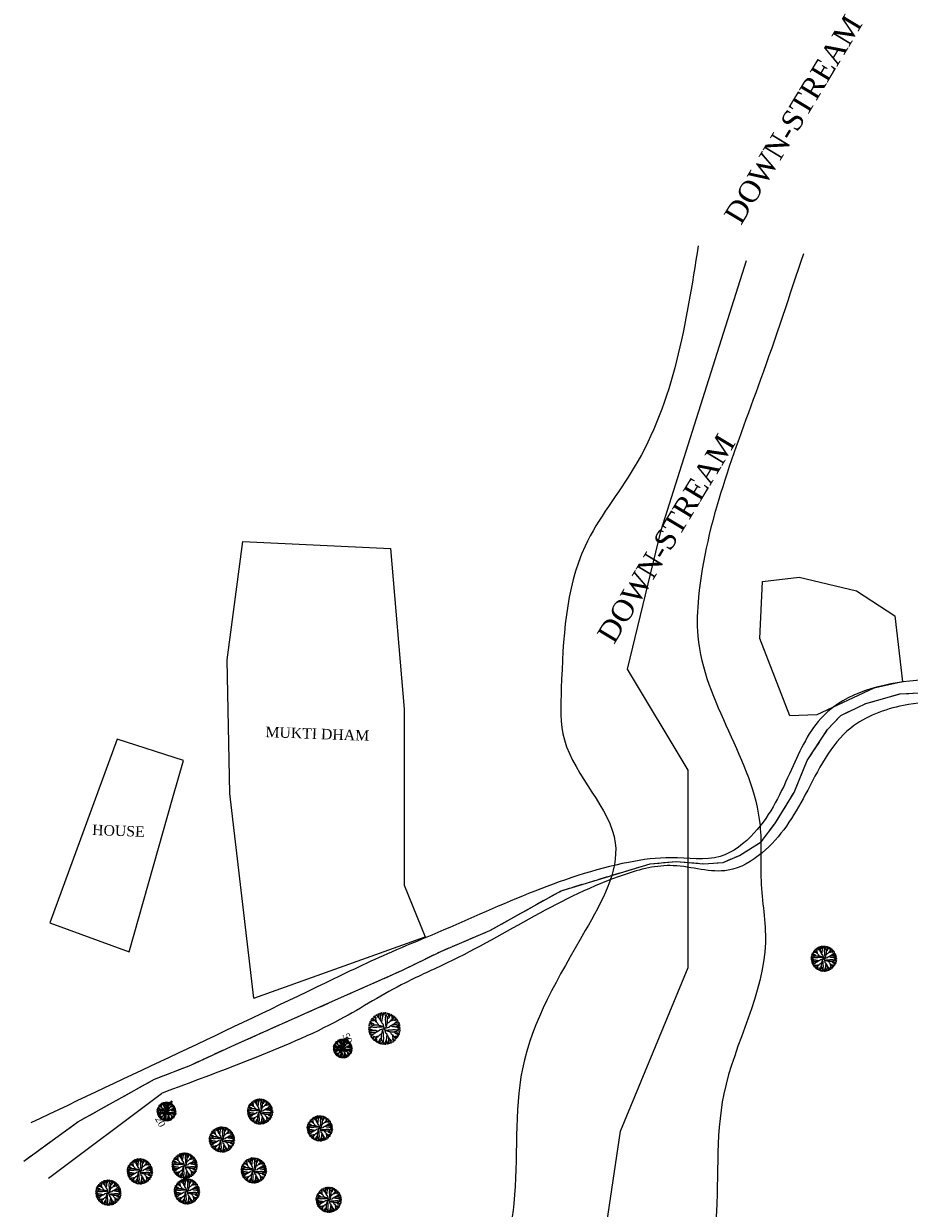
# Model space of a CAD drawing. Header units: millimetres. Extents: x 726415 to 727128, y 2561290 to 2562051.
# Tile 4 of 18: x 726490 to 726618, y 2561376 to 2561546. Entities that reach past the tile are written whole.
import ezdxf
from ezdxf.enums import TextEntityAlignment as Align

# ---------------------------------------------------------------- set-up
doc = ezdxf.new("R2010")
doc.units = ezdxf.units.MM
doc.header["$PDMODE"] = 35
doc.header["$PDSIZE"] = 0.5
doc.linetypes.add('HIDDENX2', pattern=[19.05, 12.7, -6.35])
for name, color, linetype in [('AGGRI LAND', 253, 'Continuous'), ('Boundary', 6, 'Continuous'), ('CAPTION', 7, 'Continuous'), ('CSP2_ROAD', 3, 'Continuous'), ('Points', 7, 'Continuous'), ('Points-ELV', 6, 'Continuous'), ('Points-NUM', 4, 'Continuous'), ('Points-TXT', 3, 'Continuous'), ('ROAD', 114, 'Continuous'), ('TREE', 82, 'Continuous')]:
    doc.layers.add(name, color=color, linetype=linetype)
doc.styles.add('romans', font='romans.shx')
doc.styles.get("Standard").update_dxf_attribs({"font": 'romantic.ttf'})
doc.styles.add('TIMES', font='Times New Roman')

# ---------------------------------------------------------------- blocks, each defined once
blk = doc.blocks.new('POINTS')
at = {"layer": 'Points'}
blk.add_line((0, 0), (0, 0), dxfattribs=at)
blk.add_point((0, 0), dxfattribs=at)
at = {"layer": 'Points-ELV', "style": 'romans'}
blk.add_attdef('ELEV', text='', height=1, rotation=45, dxfattribs=at).set_placement((0, 0), align=Align.BOTTOM_LEFT)
at = {"layer": 'Points-NUM', "style": 'romans'}
blk.add_attdef('PTNUM', text='', height=1, dxfattribs=at).set_placement((0, 0), align=Align.BOTTOM_RIGHT)
at = {"layer": 'Points-TXT', "style": 'romans'}
blk.add_attdef('DESC', text='', height=1, dxfattribs=at).set_placement((0, 0), align=Align.BOTTOM_RIGHT)
blk = doc.blocks.new('A$C7D0D0C92')
for p, q in [((0.111, 1.05), (0.105, 1.05)), ((0.129, 1.036), (0.111, 1.05)), ((0.129, 1.084), (0.123, 1.084)), ((0.146, 1.075), (0.129, 1.084)), ((0.146, 1.036), (0.129, 1.036)), ((0.164, 1.075), (0.146, 1.075)), ((0.205, 1.046), (0.146, 1.036)), ((0.164, 1.137), (0.159, 1.142)), ((0.182, 1.128), (0.164, 1.137)), ((0.182, 1.065), (0.164, 1.075)), ((0.199, 1.118), (0.182, 1.128)), ((0.199, 1.055), (0.182, 1.065)), ((0.194, 1.171), (0.194, 1.176)), ((0.205, 1.157), (0.194, 1.171)), ((0.217, 1.113), (0.199, 1.118)), ((0.217, 1.05), (0.199, 1.055)), ((0.223, 1.147), (0.205, 1.157)), ((0.223, 1.046), (0.205, 1.046)), ((0.235, 1.108), (0.217, 1.113)), ((0.24, 1.2), (0.223, 1.205)), ((0.228, 1.132), (0.223, 1.147)), ((0.24, 1.05), (0.223, 1.046)), ((0.246, 1.123), (0.228, 1.132)), ((0.253, 1.099), (0.235, 1.108)), ((0.258, 1.2), (0.24, 1.2)), ((0.264, 1.055), (0.24, 1.05)), ((0.253, 1.108), (0.246, 1.123)), ((0.258, 1.229), (0.253, 1.238)), ((0.27, 1.094), (0.253, 1.108)), ((0.27, 1.089), (0.253, 1.099)), ((0.264, 1.214), (0.258, 1.229)), ((0.276, 1.195), (0.258, 1.2)), ((0.276, 1.2), (0.264, 1.214)), ((0.281, 1.065), (0.264, 1.055)), ((0.287, 1.075), (0.27, 1.089)), ((0.294, 1.19), (0.276, 1.195)), ((0.305, 1.061), (0.287, 1.075)), ((0.299, 1.252), (0.294, 1.267)), ((0.294, 1.267), (0.294, 1.263)), ((0.311, 1.181), (0.294, 1.19)), ((0.317, 1.238), (0.299, 1.252)), ((0.311, 1.046), (0.305, 1.061)), ((0.322, 1.166), (0.311, 1.181)), ((0.317, 1.027), (0.311, 1.046)), ((0.322, 1.286), (0.317, 1.286)), ((0.322, 1.224), (0.317, 1.238)), ((0.34, 1.282), (0.322, 1.286)), ((0.335, 1.205), (0.322, 1.224)), ((0.322, 1.151), (0.322, 1.166)), ((0.34, 1.142), (0.322, 1.151)), ((0.34, 1.19), (0.335, 1.205)), ((0.335, 1.104), (0.34, 1.123)), ((0.335, 1.089), (0.335, 1.104)), ((0.346, 1.07), (0.335, 1.089)), ((0.358, 1.286), (0.34, 1.282)), ((0.346, 1.171), (0.34, 1.19)), ((0.34, 1.142), (0.346, 1.157)), ((0.34, 1.123), (0.34, 1.142)), ((0.346, 1.157), (0.346, 1.171)), ((0.352, 1.055), (0.346, 1.07)), ((0.358, 1.036), (0.352, 1.055)), ((0.376, 1.282), (0.358, 1.286)), ((0.358, 0.973), (0.358, 1.036)), ((0.376, 1.296), (0.364, 1.315)), ((0.364, 1.315), (0.364, 1.31)), ((0.388, 1.282), (0.376, 1.296)), ((0.393, 1.263), (0.388, 1.282)), ((0.405, 1.248), (0.393, 1.263)), ((0.417, 1.229), (0.405, 1.248)), ((0.434, 1.33), (0.417, 1.34)), ((0.422, 1.214), (0.417, 1.229)), ((0.434, 1.195), (0.422, 1.214)), ((0.44, 1.315), (0.434, 1.33)), ((0.446, 1.181), (0.434, 1.195)), ((0.452, 1.301), (0.44, 1.315)), ((0.481, 1.162), (0.446, 1.181)), ((0.458, 1.286), (0.452, 1.301)), ((0.452, 1.229), (0.464, 1.248)), ((0.452, 1.185), (0.452, 1.229)), ((0.464, 1.248), (0.464, 1.364)), ((0.47, 1.334), (0.493, 1.364)), ((0.47, 1.32), (0.47, 1.334)), ((0.499, 1.147), (0.481, 1.162)), ((0.493, 1.364), (0.493, 1.368)), ((0.505, 1.128), (0.499, 1.147)), ((0.511, 1.113), (0.505, 1.128)), ((0.523, 1.094), (0.511, 1.113)), ((0.523, 1.359), (0.516, 1.373)), ((0.523, 1.34), (0.523, 1.359)), ((0.528, 1.325), (0.523, 1.34)), ((0.534, 1.08), (0.523, 1.094)), ((0.54, 1.306), (0.528, 1.325)), ((0.534, 1.238), (0.54, 1.258)), ((0.534, 1.128), (0.534, 1.238)), ((0.54, 1.113), (0.534, 1.128)), ((0.546, 1.061), (0.534, 1.08)), ((0.54, 1.258), (0.54, 1.391)), ((0.54, 1.094), (0.54, 1.113)), ((0.552, 1.046), (0.546, 1.061)), ((0.564, 1.027), (0.552, 1.046)), ((0.593, 1.392), (0.587, 1.397)), ((0.599, 1.373), (0.593, 1.392)), ((0.593, 1.022), (0.599, 1.036)), ((0.599, 1.34), (0.599, 1.373)), ((0.605, 1.325), (0.599, 1.34)), ((0.599, 1.036), (0.61, 1.055)), ((0.605, 1.306), (0.605, 1.325)), ((0.61, 1.291), (0.605, 1.306)), ((0.61, 1.272), (0.61, 1.291)), ((0.617, 1.258), (0.61, 1.272)), ((0.61, 1.055), (0.617, 1.07)), ((0.622, 1.238), (0.617, 1.258)), ((0.617, 1.128), (0.622, 1.147)), ((0.617, 1.07), (0.617, 1.128)), ((0.634, 1.209), (0.622, 1.238)), ((0.622, 1.162), (0.628, 1.181)), ((0.622, 1.147), (0.622, 1.162)), ((0.628, 1.195), (0.634, 1.214)), ((0.628, 1.181), (0.628, 1.195)), ((0.634, 1.229), (0.646, 1.248)), ((0.634, 1.214), (0.634, 1.229)), ((0.646, 1.248), (0.658, 1.263)), ((0.658, 1.364), (0.669, 1.383)), ((0.658, 1.315), (0.658, 1.364)), ((0.663, 1.296), (0.658, 1.315)), ((0.658, 1.263), (0.663, 1.282)), ((0.663, 1.306), (0.669, 1.325)), ((0.663, 1.282), (0.663, 1.296)), ((0.669, 1.383), (0.676, 1.402)), ((0.669, 1.325), (0.676, 1.34)), ((0.676, 1.402), (0.676, 1.416)), ((0.676, 1.34), (0.681, 1.359)), ((0.681, 1.359), (0.687, 1.373)), ((0.687, 1.392), (0.693, 1.402)), ((0.687, 1.373), (0.687, 1.392)), ((0.738, 1.328), (0.743, 1.346)), ((0.738, 1.311), (0.738, 1.328)), ((0.748, 1.294), (0.738, 1.311)), ((0.743, 1.346), (0.752, 1.364)), ((0.748, 1.37), (0.748, 1.405)), ((0.748, 1.405), (0.752, 1.405)), ((0.767, 1.258), (0.748, 1.294)), ((0.748, 1.129), (0.752, 1.147)), ((0.752, 1.111), (0.748, 1.129)), ((0.752, 1.364), (0.767, 1.376)), ((0.752, 1.17), (0.757, 1.188)), ((0.752, 1.147), (0.752, 1.17)), ((0.752, 1.088), (0.752, 1.111)), ((0.757, 1.07), (0.752, 1.088)), ((0.757, 1.188), (0.762, 1.205)), ((0.757, 1.053), (0.757, 1.07)), ((0.767, 1.035), (0.757, 1.053)), ((0.762, 1.205), (0.767, 1.223)), ((0.767, 1.376), (0.771, 1.394)), ((0.767, 1.223), (0.767, 1.258)), ((0.767, 1.223), (0.782, 1.235)), ((0.767, 0.882), (0.767, 1.035)), ((0.771, 1.394), (0.786, 1.405)), ((0.782, 1.235), (0.791, 1.252)), ((0.791, 1.252), (0.81, 1.328)), ((0.81, 1.328), (0.825, 1.34)), ((0.825, 1.34), (0.841, 1.399)), ((0.825, 1.346), (0.844, 1.353)), ((0.844, 1.353), (0.858, 1.364)), ((0.844, 1.223), (0.853, 1.241)), ((0.844, 1.17), (0.844, 1.223)), ((0.849, 1.152), (0.844, 1.17)), ((0.844, 1.147), (0.858, 1.152)), ((0.849, 1.029), (0.849, 1.152)), ((0.853, 1.241), (0.868, 1.252)), ((0.858, 1.364), (0.868, 1.381)), ((0.858, 1.152), (0.878, 1.159)), ((0.868, 1.381), (0.872, 1.387)), ((0.868, 1.252), (0.883, 1.258)), ((0.878, 1.159), (0.892, 1.164)), ((0.883, 1.258), (0.902, 1.27)), ((0.892, 1.164), (0.911, 1.176)), ((0.897, 1.364), (0.902, 1.381)), ((0.906, 1.346), (0.897, 1.364)), ((0.902, 1.323), (0.906, 1.34)), ((0.906, 1.305), (0.902, 1.323)), ((0.902, 1.27), (0.906, 1.287)), ((0.906, 1.34), (0.921, 1.358)), ((0.911, 1.328), (0.906, 1.346)), ((0.906, 1.287), (0.906, 1.305)), ((0.911, 1.176), (0.916, 1.193)), ((0.916, 1.193), (0.926, 1.211)), ((0.921, 1.358), (0.935, 1.37)), ((0.926, 1.211), (0.93, 1.229)), ((0.93, 1.229), (0.935, 1.246)), ((0.935, 1.246), (0.949, 1.264)), ((0.94, 1.012), (0.969, 1.035)), ((0.949, 1.264), (0.964, 1.27)), ((0.954, 1.335), (0.959, 1.353)), ((0.954, 1.282), (0.954, 1.335)), ((0.959, 1.353), (0.964, 1.358)), ((0.964, 1.27), (0.993, 1.294)), ((0.969, 1.035), (0.983, 1.053)), ((0.973, 1.058), (1.036, 1.058)), ((0.983, 1.053), (0.993, 1.076)), ((0.993, 1.294), (1.003, 1.311)), ((0.993, 1.076), (1.012, 1.094)), ((1.003, 1.311), (1.017, 1.328)), ((1.012, 1.094), (1.027, 1.1)), ((1.017, 1.328), (1.027, 1.335)), ((1.027, 1.1), (1.046, 1.106)), ((1.036, 1.287), (1.05, 1.305)), ((1.036, 1.27), (1.036, 1.287)), ((1.046, 1.211), (1.036, 1.27)), ((1.036, 1.058), (1.055, 1.065)), ((1.046, 1.193), (1.046, 1.211)), ((1.05, 1.176), (1.046, 1.193)), ((1.046, 1.106), (1.061, 1.111)), ((1.05, 1.305), (1.05, 1.311)), ((1.05, 1.2), (1.055, 1.217)), ((1.055, 1.152), (1.05, 1.176)), ((1.055, 1.217), (1.065, 1.235)), ((1.065, 1.135), (1.055, 1.152)), ((1.055, 1.065), (1.07, 1.07)), ((1.061, 1.111), (1.075, 1.129)), ((1.065, 1.235), (1.075, 1.252)), ((1.07, 1.07), (1.089, 1.082)), ((1.075, 1.27), (1.084, 1.287)), ((1.075, 1.252), (1.075, 1.27)), ((1.075, 1.129), (1.089, 1.147)), ((1.084, 1.287), (1.084, 1.294)), ((1.089, 1.147), (1.099, 1.164)), ((1.089, 1.082), (1.104, 1.082)), ((1.094, 1.147), (1.108, 1.164)), ((1.099, 1.164), (1.108, 1.182)), ((1.104, 1.082), (1.123, 1.076)), ((1.108, 1.182), (1.113, 1.2)), ((1.108, 1.164), (1.123, 1.17)), ((1.113, 1.2), (1.118, 1.217)), ((1.118, 1.217), (1.128, 1.235)), ((1.123, 1.17), (1.132, 1.188)), ((1.123, 1.076), (1.142, 1.076)), ((1.128, 1.235), (1.137, 1.252)), ((1.132, 1.188), (1.147, 1.193)), ((1.137, 1.252), (1.142, 1.258)), ((1.142, 1.076), (1.151, 1.094)), ((1.142, 1.076), (1.157, 1.07)), ((1.147, 1.193), (1.157, 1.211)), ((1.151, 1.094), (1.166, 1.094)), ((1.157, 1.211), (1.171, 1.223)), ((1.157, 1.07), (1.171, 1.07)), ((1.166, 1.094), (1.181, 1.106)), ((1.171, 1.223), (1.176, 1.223)), ((1.171, 1.07), (1.19, 1.076)), ((1.181, 1.106), (1.19, 1.123)), ((1.19, 1.123), (1.195, 1.141)), ((1.19, 1.076), (1.205, 1.082)), ((1.195, 1.141), (1.2, 1.159)), ((1.2, 1.176), (1.205, 1.193)), ((1.2, 1.159), (1.2, 1.176)), ((1.2, 1.141), (1.214, 1.152)), ((1.205, 1.082), (1.224, 1.094)), ((1.214, 1.152), (1.229, 1.159)), ((1.224, 1.094), (1.238, 1.1)), ((1.229, 1.159), (1.238, 1.164)), ((1.238, 1.1), (1.252, 1.117)), ((1.252, 1.117), (1.267, 1.123)), ((1.267, 1.123), (1.263, 1.123)), ((1.282, 1.076), (1.286, 1.094)), ((1.286, 1.058), (1.282, 1.076)), ((1.282, 1.041), (1.286, 1.058)), ((1.282, 1.029), (1.296, 1.041)), ((1.286, 1.094), (1.286, 1.1)), ((1.296, 1.041), (1.315, 1.053)), ((1.315, 1.053), (1.31, 1.053)), ((0.015, 0.676), (0, 0.676)), ((0.023, 0.771), (0.011, 0.786)), ((0.011, 0.748), (0.011, 0.752)), ((0.047, 0.748), (0.011, 0.748)), ((0.024, 0.687), (0.015, 0.693)), ((0.034, 0.669), (0.015, 0.676)), ((0.076, 0.825), (0.018, 0.841)), ((0.024, 0.593), (0.02, 0.587)), ((0.041, 0.767), (0.023, 0.771)), ((0.043, 0.687), (0.024, 0.687)), ((0.043, 0.599), (0.024, 0.593)), ((0.159, 0.54), (0.026, 0.54)), ((0.035, 0.868), (0.029, 0.872)), ((0.053, 0.658), (0.034, 0.669)), ((0.052, 0.897), (0.035, 0.902)), ((0.052, 0.858), (0.035, 0.868)), ((0.052, 0.752), (0.041, 0.767)), ((0.058, 0.681), (0.043, 0.687)), ((0.077, 0.599), (0.043, 0.599)), ((0.058, 0.523), (0.043, 0.516)), ((0.058, 0.921), (0.047, 0.935)), ((0.07, 0.906), (0.052, 0.897)), ((0.064, 0.844), (0.052, 0.858)), ((0.07, 0.743), (0.052, 0.752)), ((0.101, 0.658), (0.053, 0.658)), ((0.064, 0.959), (0.058, 0.964)), ((0.076, 0.906), (0.058, 0.921)), ((0.077, 0.676), (0.058, 0.681)), ((0.077, 0.523), (0.058, 0.523)), ((0.082, 0.954), (0.064, 0.959)), ((0.07, 0.825), (0.064, 0.844)), ((0.088, 0.911), (0.07, 0.906)), ((0.088, 0.738), (0.07, 0.743)), ((0.093, 0.902), (0.076, 0.906)), ((0.088, 0.81), (0.076, 0.825)), ((0.092, 0.669), (0.077, 0.676)), ((0.092, 0.605), (0.077, 0.599)), ((0.092, 0.528), (0.077, 0.523)), ((0.088, 1.017), (0.082, 1.027)), ((0.135, 0.954), (0.082, 0.954)), ((0.105, 1.003), (0.088, 1.017)), ((0.164, 0.791), (0.088, 0.81)), ((0.105, 0.738), (0.088, 0.738)), ((0.111, 0.663), (0.092, 0.669)), ((0.111, 0.605), (0.092, 0.605)), ((0.111, 0.54), (0.092, 0.528)), ((0.111, 0.906), (0.093, 0.902)), ((0.12, 0.663), (0.101, 0.658)), ((0.123, 0.993), (0.105, 1.003)), ((0.123, 0.748), (0.105, 0.738)), ((0.129, 0.906), (0.111, 0.906)), ((0.125, 0.61), (0.111, 0.605)), ((0.135, 0.663), (0.12, 0.663)), ((0.146, 0.964), (0.123, 0.993)), ((0.159, 0.767), (0.123, 0.748)), ((0.144, 0.61), (0.125, 0.61)), ((0.146, 0.902), (0.129, 0.906)), ((0.154, 0.658), (0.135, 0.663)), ((0.159, 0.617), (0.144, 0.61)), ((0.152, 0.949), (0.146, 0.964)), ((0.159, 0.883), (0.146, 0.902)), ((0.17, 0.935), (0.152, 0.949)), ((0.168, 0.646), (0.154, 0.658)), ((0.164, 0.868), (0.159, 0.883)), ((0.194, 0.767), (0.159, 0.767)), ((0.178, 0.622), (0.159, 0.617)), ((0.178, 0.534), (0.159, 0.54)), ((0.176, 0.853), (0.164, 0.868)), ((0.182, 0.782), (0.164, 0.791)), ((0.187, 0.634), (0.168, 0.646)), ((0.187, 0.93), (0.17, 0.935)), ((0.194, 0.844), (0.176, 0.853)), ((0.207, 0.634), (0.178, 0.622)), ((0.289, 0.534), (0.178, 0.534)), ((0.194, 0.767), (0.182, 0.782)), ((0.205, 0.926), (0.187, 0.93)), ((0.202, 0.634), (0.187, 0.634)), ((0.246, 0.844), (0.194, 0.844)), ((0.211, 0.762), (0.194, 0.767)), ((0.221, 0.628), (0.202, 0.634)), ((0.223, 0.916), (0.205, 0.926)), ((0.228, 0.757), (0.211, 0.762)), ((0.236, 0.628), (0.221, 0.628)), ((0.24, 0.911), (0.223, 0.916)), ((0.246, 0.752), (0.228, 0.757)), ((0.255, 0.622), (0.236, 0.628)), ((0.253, 0.892), (0.24, 0.911)), ((0.264, 0.849), (0.246, 0.844)), ((0.27, 0.752), (0.246, 0.752)), ((0.258, 0.878), (0.253, 0.892)), ((0.269, 0.622), (0.255, 0.622)), ((0.264, 0.858), (0.258, 0.878)), ((0.27, 0.844), (0.264, 0.858)), ((0.388, 0.849), (0.264, 0.849)), ((0.289, 0.617), (0.269, 0.622)), ((0.287, 0.748), (0.27, 0.752)), ((0.305, 0.752), (0.287, 0.748)), ((0.346, 0.617), (0.289, 0.617)), ((0.303, 0.54), (0.289, 0.534)), ((0.322, 0.54), (0.303, 0.54)), ((0.322, 0.523), (0.303, 0.511)), ((0.329, 0.752), (0.305, 0.752)), ((0.322, 1.012), (0.317, 1.027)), ((0.34, 0.993), (0.322, 1.012)), ((0.337, 0.534), (0.322, 0.523)), ((0.346, 0.757), (0.329, 0.752)), ((0.356, 0.546), (0.337, 0.534)), ((0.364, 0.983), (0.34, 0.993)), ((0.364, 0.757), (0.346, 0.757)), ((0.361, 0.61), (0.346, 0.617)), ((0.371, 0.552), (0.356, 0.546)), ((0.38, 0.599), (0.361, 0.61)), ((0.381, 0.969), (0.364, 0.983)), ((0.381, 0.767), (0.364, 0.757)), ((0.39, 0.564), (0.371, 0.552)), ((0.395, 0.593), (0.38, 0.599)), ((0.405, 0.94), (0.381, 0.969)), ((0.534, 0.767), (0.381, 0.767)), ((0.452, 0.844), (0.388, 0.849)), ((0.404, 0.569), (0.39, 0.564)), ((0.414, 0.587), (0.395, 0.593)), ((0.423, 0.581), (0.404, 0.569)), ((0.422, 0.916), (0.405, 0.94)), ((0.446, 0.887), (0.422, 0.916)), ((0.438, 0.593), (0.423, 0.581)), ((0.457, 0.599), (0.438, 0.593)), ((0.452, 0.868), (0.446, 0.887)), ((0.47, 0.849), (0.452, 0.868)), ((0.475, 0.839), (0.452, 0.844)), ((0.472, 0.605), (0.457, 0.599)), ((0.491, 0.617), (0.472, 0.605)), ((0.499, 0.829), (0.475, 0.839)), ((0.505, 0.646), (0.491, 0.634)), ((0.491, 0.634), (0.491, 0.617)), ((0.523, 0.825), (0.499, 0.829)), ((0.52, 0.651), (0.505, 0.646)), ((0.679, 0.699), (0.52, 0.651)), ((0.54, 0.82), (0.523, 0.825)), ((0.558, 0.771), (0.534, 0.767)), ((0.564, 0.815), (0.54, 0.82)), ((0.581, 0.771), (0.558, 0.771)), ((0.569, 1.012), (0.564, 1.027)), ((0.587, 0.81), (0.564, 0.815)), ((0.581, 0.993), (0.569, 1.012)), ((0.593, 0.979), (0.581, 0.993)), ((0.599, 0.782), (0.581, 0.771)), ((0.587, 1.003), (0.593, 1.022)), ((0.605, 0.805), (0.587, 0.81)), ((0.592, 0.523), (0.587, 0.499)), ((0.597, 0.54), (0.592, 0.523)), ((0.599, 0.959), (0.593, 0.979)), ((0.601, 0.564), (0.597, 0.54)), ((0.605, 0.945), (0.599, 0.959)), ((0.617, 0.786), (0.599, 0.782)), ((0.606, 0.587), (0.601, 0.564)), ((0.617, 0.926), (0.605, 0.945)), ((0.622, 0.796), (0.605, 0.805)), ((0.611, 0.605), (0.606, 0.587)), ((0.621, 0.622), (0.611, 0.605)), ((0.634, 0.926), (0.617, 0.926)), ((0.635, 0.64), (0.621, 0.622)), ((0.64, 0.782), (0.622, 0.796)), ((0.63, 0.617), (0.635, 0.599)), ((0.646, 0.911), (0.634, 0.926)), ((0.645, 0.658), (0.635, 0.64)), ((0.635, 0.599), (0.645, 0.581)), ((0.658, 0.771), (0.64, 0.782)), ((0.655, 0.676), (0.645, 0.658)), ((0.645, 0.581), (0.645, 0.558)), ((0.645, 0.558), (0.65, 0.534)), ((0.651, 0.897), (0.646, 0.911)), ((0.65, 0.534), (0.65, 0.381)), ((0.699, 0.738), (0.651, 0.897)), ((0.669, 0.693), (0.655, 0.676)), ((0.676, 0.762), (0.658, 0.771)), ((0.693, 0.748), (0.676, 0.762)), ((0.707, 0.704), (0.679, 0.699)), ((0.704, 0.709), (0.699, 0.738)), ((0.709, 0.712), (0.738, 0.718)), ((0.712, 0.707), (0.718, 0.679)), ((0.718, 0.679), (0.765, 0.52)), ((0.724, 0.669), (0.741, 0.655)), ((0.738, 0.718), (0.897, 0.765)), ((0.741, 0.655), (0.759, 0.645)), ((0.748, 0.724), (0.762, 0.741)), ((0.759, 0.645), (0.777, 0.635)), ((0.762, 0.741), (0.771, 0.759)), ((0.765, 0.52), (0.77, 0.505)), ((0.771, 0.859), (0.767, 0.882)), ((0.771, 0.836), (0.771, 0.859)), ((0.782, 0.818), (0.771, 0.836)), ((0.771, 0.759), (0.782, 0.777)), ((0.777, 0.635), (0.795, 0.621)), ((0.786, 0.8), (0.782, 0.818)), ((0.782, 0.777), (0.796, 0.795)), ((0.795, 0.621), (0.812, 0.611)), ((0.796, 0.795), (0.805, 0.812)), ((0.8, 0.63), (0.818, 0.635)), ((0.805, 0.812), (0.81, 0.829)), ((0.81, 0.829), (0.815, 0.853)), ((0.812, 0.611), (0.829, 0.606)), ((0.815, 0.853), (0.82, 0.877)), ((0.818, 0.635), (0.836, 0.645)), ((0.82, 0.877), (0.825, 0.894)), ((0.825, 0.894), (0.829, 0.918)), ((0.829, 0.918), (0.839, 0.941)), ((0.829, 0.606), (0.853, 0.601)), ((0.836, 0.645), (0.859, 0.645)), ((0.839, 0.941), (0.844, 0.964)), ((0.844, 0.964), (0.849, 1.029)), ((0.849, 0.947), (0.868, 0.964)), ((0.853, 0.601), (0.877, 0.597)), ((0.859, 0.645), (0.882, 0.65)), ((0.868, 0.964), (0.887, 0.971)), ((0.877, 0.597), (0.894, 0.592)), ((0.882, 0.65), (1.035, 0.65)), ((0.887, 0.971), (0.916, 0.994)), ((0.894, 0.592), (0.918, 0.587)), ((0.897, 0.765), (0.911, 0.77)), ((0.911, 0.77), (0.926, 0.782)), ((0.916, 0.994), (0.94, 1.012)), ((0.918, 0.587), (0.941, 0.578)), ((0.926, 0.8), (0.945, 0.812)), ((0.926, 0.782), (0.926, 0.8)), ((0.941, 0.578), (0.964, 0.573)), ((0.945, 0.812), (0.959, 0.818)), ((0.947, 0.568), (0.964, 0.548)), ((0.959, 0.818), (0.979, 0.823)), ((0.964, 0.573), (1.029, 0.568)), ((0.964, 0.548), (0.971, 0.529)), ((0.971, 0.529), (0.994, 0.5)), ((0.979, 0.823), (0.993, 0.836)), ((0.993, 0.836), (1.012, 0.847)), ((1.003, 0.829), (1.022, 0.823)), ((1.012, 0.847), (1.027, 0.853)), ((1.022, 0.823), (1.036, 0.818)), ((1.027, 0.853), (1.046, 0.864)), ((1.029, 0.568), (1.152, 0.568)), ((1.035, 0.65), (1.053, 0.659)), ((1.036, 0.818), (1.055, 0.806)), ((1.046, 0.864), (1.061, 0.871)), ((1.053, 0.659), (1.07, 0.659)), ((1.055, 0.806), (1.07, 0.8)), ((1.061, 0.871), (1.08, 0.882)), ((1.07, 0.8), (1.128, 0.8)), ((1.07, 0.659), (1.088, 0.664)), ((1.08, 0.882), (1.094, 0.894)), ((1.088, 0.664), (1.111, 0.664)), ((1.094, 0.894), (1.113, 0.905)), ((1.094, 0.877), (1.113, 0.877)), ((1.111, 0.664), (1.129, 0.669)), ((1.113, 0.905), (1.128, 0.912)), ((1.113, 0.877), (1.128, 0.882)), ((1.128, 0.912), (1.147, 0.918)), ((1.128, 0.882), (1.238, 0.882)), ((1.128, 0.8), (1.147, 0.795)), ((1.129, 0.669), (1.147, 0.664)), ((1.147, 0.918), (1.162, 0.935)), ((1.147, 0.795), (1.162, 0.795)), ((1.147, 0.664), (1.17, 0.664)), ((1.147, 0.573), (1.152, 0.558)), ((1.152, 0.568), (1.17, 0.573)), ((1.152, 0.558), (1.159, 0.539)), ((1.159, 0.539), (1.164, 0.524)), ((1.162, 0.935), (1.181, 0.971)), ((1.162, 0.795), (1.181, 0.788)), ((1.164, 0.524), (1.176, 0.505)), ((1.17, 0.664), (1.188, 0.659)), ((1.17, 0.573), (1.223, 0.573)), ((1.181, 0.971), (1.195, 0.982)), ((1.181, 0.788), (1.195, 0.788)), ((1.185, 0.964), (1.229, 0.964)), ((1.188, 0.659), (1.205, 0.655)), ((1.195, 0.982), (1.214, 0.994)), ((1.195, 0.788), (1.214, 0.782)), ((1.205, 0.655), (1.223, 0.65)), ((1.209, 0.782), (1.238, 0.795)), ((1.214, 0.994), (1.229, 0.999)), ((1.214, 0.782), (1.229, 0.782)), ((1.223, 0.65), (1.258, 0.65)), ((1.223, 0.65), (1.235, 0.635)), ((1.223, 0.573), (1.241, 0.563)), ((1.229, 0.999), (1.248, 1.012)), ((1.229, 0.964), (1.248, 0.953)), ((1.229, 0.782), (1.248, 0.77)), ((1.235, 0.635), (1.252, 0.625)), ((1.238, 0.882), (1.258, 0.877)), ((1.238, 0.795), (1.258, 0.8)), ((1.241, 0.563), (1.252, 0.548)), ((1.248, 1.012), (1.263, 1.023)), ((1.248, 0.953), (1.364, 0.953)), ((1.248, 0.77), (1.263, 0.759)), ((1.252, 0.625), (1.328, 0.606)), ((1.252, 0.548), (1.258, 0.534)), ((1.258, 0.877), (1.391, 0.877)), ((1.258, 0.8), (1.272, 0.806)), ((1.258, 0.65), (1.294, 0.669)), ((1.258, 0.534), (1.27, 0.515)), ((1.263, 1.023), (1.282, 1.029)), ((1.263, 0.759), (1.282, 0.753)), ((1.272, 0.806), (1.291, 0.806)), ((1.282, 0.753), (1.296, 0.753)), ((1.286, 0.958), (1.301, 0.964)), ((1.291, 0.806), (1.306, 0.812)), ((1.294, 0.669), (1.311, 0.679)), ((1.296, 0.753), (1.315, 0.759)), ((1.301, 0.964), (1.315, 0.976)), ((1.306, 0.877), (1.325, 0.888)), ((1.306, 0.812), (1.325, 0.812)), ((1.306, 0.753), (1.325, 0.747)), ((1.311, 0.679), (1.328, 0.679)), ((1.315, 0.976), (1.33, 0.982)), ((1.315, 0.759), (1.364, 0.759)), ((1.32, 0.947), (1.334, 0.947)), ((1.325, 0.888), (1.34, 0.894)), ((1.325, 0.812), (1.34, 0.818)), ((1.325, 0.747), (1.34, 0.741)), ((1.328, 0.679), (1.346, 0.674)), ((1.328, 0.606), (1.34, 0.592)), ((1.33, 0.982), (1.34, 0.999)), ((1.334, 0.947), (1.364, 0.923)), ((1.34, 0.894), (1.359, 0.894)), ((1.34, 0.818), (1.373, 0.818)), ((1.34, 0.741), (1.359, 0.736)), ((1.34, 0.592), (1.399, 0.576)), ((1.346, 0.674), (1.364, 0.664)), ((1.346, 0.592), (1.353, 0.573)), ((1.346, 0.51), (1.364, 0.52)), ((1.353, 0.573), (1.364, 0.558)), ((1.359, 0.894), (1.373, 0.9)), ((1.359, 0.736), (1.373, 0.729)), ((1.364, 0.923), (1.368, 0.923)), ((1.364, 0.759), (1.383, 0.747)), ((1.364, 0.664), (1.376, 0.65)), ((1.364, 0.558), (1.381, 0.548)), ((1.364, 0.52), (1.381, 0.515)), ((1.37, 0.669), (1.405, 0.669)), ((1.373, 0.818), (1.392, 0.823)), ((1.373, 0.729), (1.392, 0.729)), ((1.376, 0.65), (1.394, 0.645)), ((1.381, 0.548), (1.387, 0.544)), ((1.383, 0.747), (1.402, 0.741)), ((1.392, 0.823), (1.397, 0.829)), ((1.392, 0.729), (1.402, 0.724)), ((1.394, 0.645), (1.405, 0.63)), ((1.402, 0.741), (1.416, 0.741)), ((1.405, 0.669), (1.405, 0.664)), ((0.053, 0.493), (0.048, 0.493)), ((0.082, 0.47), (0.053, 0.493)), ((0.168, 0.464), (0.053, 0.464)), ((0.086, 0.434), (0.077, 0.417)), ((0.097, 0.47), (0.082, 0.47)), ((0.101, 0.44), (0.086, 0.434)), ((0.116, 0.452), (0.101, 0.44)), ((0.12, 0.376), (0.101, 0.364)), ((0.101, 0.364), (0.106, 0.364)), ((0.13, 0.458), (0.116, 0.452)), ((0.135, 0.388), (0.12, 0.376)), ((0.135, 0.376), (0.13, 0.358)), ((0.13, 0.358), (0.135, 0.34)), ((0.135, 0.34), (0.13, 0.322)), ((0.13, 0.322), (0.13, 0.317)), ((0.154, 0.393), (0.135, 0.388)), ((0.164, 0.299), (0.149, 0.294)), ((0.149, 0.294), (0.154, 0.294)), ((0.168, 0.405), (0.154, 0.393)), ((0.178, 0.317), (0.164, 0.299)), ((0.187, 0.452), (0.168, 0.464)), ((0.187, 0.417), (0.168, 0.405)), ((0.193, 0.322), (0.178, 0.317)), ((0.187, 0.258), (0.178, 0.253)), ((0.231, 0.452), (0.187, 0.452)), ((0.202, 0.422), (0.187, 0.417)), ((0.202, 0.264), (0.187, 0.258)), ((0.212, 0.335), (0.193, 0.322)), ((0.221, 0.434), (0.202, 0.422)), ((0.217, 0.276), (0.202, 0.264)), ((0.226, 0.34), (0.212, 0.335)), ((0.217, 0.24), (0.212, 0.223)), ((0.221, 0.276), (0.217, 0.258)), ((0.217, 0.258), (0.217, 0.24)), ((0.236, 0.446), (0.221, 0.434)), ((0.226, 0.294), (0.221, 0.276)), ((0.245, 0.346), (0.226, 0.34)), ((0.236, 0.311), (0.226, 0.294)), ((0.255, 0.481), (0.236, 0.446)), ((0.25, 0.322), (0.236, 0.311)), ((0.245, 0.194), (0.241, 0.194)), ((0.26, 0.346), (0.245, 0.346)), ((0.26, 0.205), (0.245, 0.194)), ((0.265, 0.322), (0.25, 0.322)), ((0.269, 0.499), (0.255, 0.481)), ((0.275, 0.34), (0.26, 0.346)), ((0.269, 0.223), (0.26, 0.205)), ((0.275, 0.34), (0.265, 0.322)), ((0.289, 0.505), (0.269, 0.499)), ((0.284, 0.228), (0.269, 0.223)), ((0.294, 0.34), (0.275, 0.34)), ((0.279, 0.164), (0.275, 0.159)), ((0.289, 0.182), (0.279, 0.164)), ((0.294, 0.246), (0.284, 0.228)), ((0.303, 0.511), (0.289, 0.505)), ((0.299, 0.199), (0.289, 0.182)), ((0.313, 0.335), (0.294, 0.34)), ((0.308, 0.253), (0.294, 0.246)), ((0.303, 0.217), (0.299, 0.199)), ((0.308, 0.235), (0.303, 0.217)), ((0.322, 0.27), (0.308, 0.253)), ((0.318, 0.253), (0.308, 0.235)), ((0.327, 0.335), (0.313, 0.335)), ((0.327, 0.27), (0.318, 0.253)), ((0.346, 0.346), (0.327, 0.335)), ((0.342, 0.287), (0.327, 0.27)), ((0.342, 0.146), (0.332, 0.129)), ((0.332, 0.129), (0.332, 0.123)), ((0.356, 0.305), (0.342, 0.287)), ((0.351, 0.182), (0.342, 0.164)), ((0.342, 0.164), (0.342, 0.146)), ((0.361, 0.352), (0.346, 0.346)), ((0.351, 0.281), (0.361, 0.264)), ((0.361, 0.199), (0.351, 0.182)), ((0.371, 0.311), (0.356, 0.305)), ((0.38, 0.358), (0.361, 0.352)), ((0.361, 0.264), (0.366, 0.24)), ((0.366, 0.217), (0.361, 0.199)), ((0.366, 0.24), (0.371, 0.223)), ((0.38, 0.129), (0.366, 0.111)), ((0.366, 0.111), (0.366, 0.105)), ((0.39, 0.317), (0.371, 0.311)), ((0.371, 0.223), (0.371, 0.205)), ((0.371, 0.205), (0.38, 0.146)), ((0.443, 0.358), (0.38, 0.358)), ((0.38, 0.146), (0.38, 0.129)), ((0.404, 0.322), (0.39, 0.317)), ((0.4, 0.088), (0.39, 0.082)), ((0.414, 0.105), (0.4, 0.088)), ((0.423, 0.34), (0.404, 0.322)), ((0.423, 0.123), (0.414, 0.105)), ((0.433, 0.364), (0.423, 0.34)), ((0.453, 0.146), (0.423, 0.123)), ((0.447, 0.381), (0.433, 0.364)), ((0.477, 0.405), (0.447, 0.381)), ((0.467, 0.152), (0.453, 0.146)), ((0.457, 0.064), (0.453, 0.058)), ((0.462, 0.082), (0.457, 0.064)), ((0.462, 0.135), (0.462, 0.082)), ((0.481, 0.17), (0.467, 0.152)), ((0.5, 0.422), (0.477, 0.405)), ((0.486, 0.187), (0.481, 0.17)), ((0.496, 0.058), (0.481, 0.047)), ((0.491, 0.205), (0.486, 0.187)), ((0.5, 0.223), (0.491, 0.205)), ((0.51, 0.076), (0.496, 0.058)), ((0.529, 0.446), (0.5, 0.422)), ((0.505, 0.24), (0.5, 0.223)), ((0.524, 0.253), (0.505, 0.24)), ((0.505, 0.088), (0.51, 0.07)), ((0.515, 0.146), (0.51, 0.129)), ((0.51, 0.129), (0.51, 0.111)), ((0.51, 0.111), (0.515, 0.093)), ((0.515, 0.093), (0.51, 0.076)), ((0.51, 0.07), (0.52, 0.052)), ((0.534, 0.159), (0.515, 0.146)), ((0.52, 0.052), (0.515, 0.035)), ((0.539, 0.258), (0.524, 0.253)), ((0.548, 0.452), (0.529, 0.446)), ((0.548, 0.164), (0.534, 0.159)), ((0.558, 0.264), (0.539, 0.258)), ((0.548, 0.035), (0.544, 0.029)), ((0.568, 0.47), (0.548, 0.452)), ((0.563, 0.176), (0.548, 0.164)), ((0.558, 0.052), (0.548, 0.035)), ((0.573, 0.27), (0.558, 0.264)), ((0.573, 0.064), (0.558, 0.052)), ((0.573, 0.194), (0.563, 0.176)), ((0.573, 0.452), (0.568, 0.388)), ((0.568, 0.388), (0.568, 0.264)), ((0.568, 0.264), (0.573, 0.246)), ((0.578, 0.475), (0.573, 0.452)), ((0.573, 0.246), (0.573, 0.194)), ((0.592, 0.07), (0.573, 0.064)), ((0.592, 0.076), (0.576, 0.018)), ((0.587, 0.499), (0.578, 0.475)), ((0.606, 0.088), (0.592, 0.076)), ((0.625, 0.164), (0.606, 0.088)), ((0.635, 0.182), (0.625, 0.164)), ((0.645, 0.023), (0.63, 0.011)), ((0.65, 0.194), (0.635, 0.182)), ((0.65, 0.041), (0.645, 0.023)), ((0.65, 0.381), (0.659, 0.364)), ((0.655, 0.211), (0.65, 0.194)), ((0.65, 0.194), (0.65, 0.159)), ((0.65, 0.159), (0.669, 0.123)), ((0.664, 0.052), (0.65, 0.041)), ((0.659, 0.228), (0.655, 0.211)), ((0.659, 0.364), (0.659, 0.346)), ((0.659, 0.346), (0.664, 0.329)), ((0.664, 0.246), (0.659, 0.228)), ((0.664, 0.329), (0.664, 0.305)), ((0.664, 0.305), (0.669, 0.287)), ((0.669, 0.287), (0.664, 0.27)), ((0.664, 0.27), (0.664, 0.246)), ((0.674, 0.07), (0.664, 0.052)), ((0.669, 0.011), (0.664, 0.011)), ((0.669, 0.123), (0.679, 0.105)), ((0.669, 0.047), (0.669, 0.011)), ((0.679, 0.088), (0.674, 0.07)), ((0.679, 0.105), (0.679, 0.088)), ((0.729, 0.024), (0.724, 0.015)), ((0.736, 0.058), (0.729, 0.043)), ((0.729, 0.043), (0.729, 0.024)), ((0.741, 0.077), (0.736, 0.058)), ((0.747, 0.092), (0.741, 0.077)), ((0.747, 0.034), (0.741, 0.015)), ((0.741, 0.015), (0.741, 0)), ((0.753, 0.111), (0.747, 0.092)), ((0.759, 0.053), (0.747, 0.034)), ((0.759, 0.154), (0.753, 0.135)), ((0.753, 0.135), (0.753, 0.12)), ((0.753, 0.12), (0.759, 0.101)), ((0.77, 0.168), (0.759, 0.154)), ((0.759, 0.101), (0.759, 0.053)), ((0.77, 0.505), (0.782, 0.491)), ((0.782, 0.187), (0.77, 0.168)), ((0.782, 0.491), (0.8, 0.491)), ((0.788, 0.221), (0.782, 0.202)), ((0.782, 0.207), (0.795, 0.178)), ((0.782, 0.202), (0.782, 0.187)), ((0.795, 0.255), (0.788, 0.236)), ((0.788, 0.236), (0.788, 0.221)), ((0.8, 0.289), (0.795, 0.269)), ((0.795, 0.269), (0.795, 0.255)), ((0.795, 0.178), (0.8, 0.159)), ((0.8, 0.491), (0.812, 0.472)), ((0.806, 0.361), (0.8, 0.346)), ((0.8, 0.346), (0.8, 0.289)), ((0.8, 0.159), (0.806, 0.144)), ((0.818, 0.38), (0.806, 0.361)), ((0.806, 0.144), (0.806, 0.125)), ((0.806, 0.125), (0.812, 0.111)), ((0.812, 0.472), (0.818, 0.457)), ((0.812, 0.111), (0.812, 0.092)), ((0.812, 0.092), (0.818, 0.077)), ((0.818, 0.457), (0.823, 0.438)), ((0.823, 0.395), (0.818, 0.38)), ((0.818, 0.077), (0.818, 0.043)), ((0.818, 0.043), (0.823, 0.024)), ((0.823, 0.438), (0.836, 0.423)), ((0.829, 0.414), (0.823, 0.395)), ((0.823, 0.024), (0.829, 0.02)), ((0.836, 0.423), (0.847, 0.404)), ((0.847, 0.404), (0.853, 0.39)), ((0.853, 0.39), (0.864, 0.371)), ((0.864, 0.371), (0.871, 0.356)), ((0.871, 0.356), (0.882, 0.337)), ((0.877, 0.322), (0.877, 0.303)), ((0.877, 0.303), (0.882, 0.289)), ((0.882, 0.178), (0.877, 0.159)), ((0.877, 0.159), (0.877, 0.026)), ((0.877, 0.111), (0.888, 0.092)), ((0.882, 0.337), (0.894, 0.322)), ((0.882, 0.289), (0.882, 0.178)), ((0.888, 0.092), (0.894, 0.077)), ((0.894, 0.322), (0.905, 0.303)), ((0.894, 0.077), (0.894, 0.058)), ((0.894, 0.058), (0.9, 0.043)), ((0.905, 0.303), (0.912, 0.289)), ((0.912, 0.289), (0.918, 0.269)), ((0.918, 0.269), (0.935, 0.255)), ((0.947, 0.082), (0.923, 0.053)), ((0.923, 0.053), (0.923, 0.048)), ((0.935, 0.255), (0.971, 0.236)), ((0.947, 0.097), (0.947, 0.082)), ((0.964, 0.187), (0.953, 0.168)), ((0.953, 0.168), (0.953, 0.053)), ((0.958, 0.13), (0.964, 0.116)), ((0.964, 0.231), (0.964, 0.187)), ((0.964, 0.116), (0.976, 0.101)), ((0.971, 0.236), (0.982, 0.221)), ((0.976, 0.101), (0.982, 0.086)), ((0.982, 0.221), (0.994, 0.202)), ((0.982, 0.086), (0.999, 0.077)), ((0.994, 0.5), (1.012, 0.477)), ((0.994, 0.202), (0.999, 0.187)), ((0.999, 0.187), (1.012, 0.168)), ((1.012, 0.477), (1.035, 0.447)), ((1.012, 0.168), (1.023, 0.154)), ((1.023, 0.154), (1.029, 0.135)), ((1.029, 0.135), (1.041, 0.12)), ((1.035, 0.447), (1.053, 0.433)), ((1.041, 0.135), (1.058, 0.13)), ((1.041, 0.12), (1.053, 0.101)), ((1.053, 0.433), (1.076, 0.423)), ((1.053, 0.101), (1.053, 0.106)), ((1.058, 0.443), (1.058, 0.38)), ((1.058, 0.38), (1.065, 0.361)), ((1.058, 0.13), (1.076, 0.135)), ((1.065, 0.361), (1.07, 0.346)), ((1.07, 0.346), (1.082, 0.327)), ((1.076, 0.275), (1.07, 0.26)), ((1.07, 0.26), (1.07, 0.245)), ((1.07, 0.245), (1.076, 0.226)), ((1.076, 0.423), (1.094, 0.404)), ((1.082, 0.313), (1.076, 0.294)), ((1.076, 0.294), (1.076, 0.275)), ((1.076, 0.275), (1.094, 0.265)), ((1.076, 0.226), (1.082, 0.212)), ((1.076, 0.135), (1.094, 0.13)), ((1.082, 0.327), (1.082, 0.313)), ((1.082, 0.212), (1.094, 0.193)), ((1.094, 0.404), (1.1, 0.39)), ((1.094, 0.265), (1.094, 0.25)), ((1.094, 0.25), (1.106, 0.236)), ((1.094, 0.193), (1.1, 0.178)), ((1.094, 0.13), (1.1, 0.13)), ((1.1, 0.39), (1.106, 0.371)), ((1.1, 0.178), (1.117, 0.164)), ((1.106, 0.371), (1.111, 0.356)), ((1.106, 0.236), (1.123, 0.226)), ((1.111, 0.356), (1.129, 0.342)), ((1.117, 0.164), (1.123, 0.149)), ((1.123, 0.226), (1.141, 0.221)), ((1.123, 0.149), (1.123, 0.154)), ((1.129, 0.342), (1.147, 0.327)), ((1.135, 0.351), (1.152, 0.361)), ((1.141, 0.221), (1.159, 0.217)), ((1.141, 0.217), (1.152, 0.202)), ((1.147, 0.327), (1.164, 0.318)), ((1.147, 0.322), (1.164, 0.308)), ((1.152, 0.361), (1.176, 0.366)), ((1.152, 0.202), (1.159, 0.187)), ((1.159, 0.217), (1.176, 0.217)), ((1.159, 0.187), (1.164, 0.178)), ((1.164, 0.318), (1.182, 0.308)), ((1.164, 0.308), (1.17, 0.294)), ((1.17, 0.294), (1.188, 0.284)), ((1.176, 0.505), (1.193, 0.5)), ((1.176, 0.366), (1.193, 0.371)), ((1.176, 0.217), (1.193, 0.212)), ((1.182, 0.308), (1.2, 0.303)), ((1.188, 0.284), (1.193, 0.269)), ((1.193, 0.5), (1.211, 0.491)), ((1.193, 0.371), (1.211, 0.371)), ((1.193, 0.269), (1.211, 0.26)), ((1.2, 0.366), (1.217, 0.361)), ((1.2, 0.303), (1.217, 0.299)), ((1.211, 0.491), (1.229, 0.486)), ((1.211, 0.371), (1.27, 0.38)), ((1.211, 0.26), (1.223, 0.245)), ((1.217, 0.361), (1.235, 0.351)), ((1.217, 0.299), (1.235, 0.289)), ((1.223, 0.245), (1.223, 0.241)), ((1.229, 0.486), (1.246, 0.481)), ((1.235, 0.351), (1.252, 0.342)), ((1.235, 0.289), (1.252, 0.279)), ((1.246, 0.481), (1.264, 0.467)), ((1.252, 0.342), (1.27, 0.342)), ((1.252, 0.279), (1.258, 0.275)), ((1.264, 0.467), (1.27, 0.453)), ((1.27, 0.515), (1.287, 0.51)), ((1.27, 0.453), (1.294, 0.423)), ((1.27, 0.38), (1.287, 0.38)), ((1.27, 0.342), (1.287, 0.332)), ((1.282, 0.462), (1.335, 0.462)), ((1.287, 0.51), (1.305, 0.51)), ((1.287, 0.38), (1.305, 0.366)), ((1.287, 0.332), (1.294, 0.332)), ((1.294, 0.423), (1.311, 0.414)), ((1.305, 0.51), (1.323, 0.515)), ((1.305, 0.366), (1.311, 0.366)), ((1.311, 0.414), (1.328, 0.4)), ((1.323, 0.515), (1.34, 0.51)), ((1.328, 0.505), (1.346, 0.51)), ((1.328, 0.4), (1.335, 0.39)), ((1.335, 0.462), (1.353, 0.457)), ((1.34, 0.51), (1.358, 0.496)), ((1.353, 0.457), (1.358, 0.453)), ((1.358, 0.496), (1.37, 0.481))]:
    blk.add_line(p, q)

msp = doc.modelspace()

# ---------------------------------------------------------------- linework, layer by layer
msp.add_line((726523.52, 2561406.22, 578.29), (726548.17, 2561415.07, 578.29))
at = {"elevation": 573.35}
msp.add_lwpolyline([(726572.51, 2561319.09), (726571.12, 2561352.62), (726576.28, 2561387.12), (726585.97, 2561410.66), (726585.97, 2561439.03), (726577.25, 2561453.54), (726582.09, 2561473.53), (726594.36, 2561512.31)], dxfattribs=at)
at = {"layer": 'AGGRI LAND', "elevation": 578.29}
msp.add_lwpolyline([(726523.52, 2561406.22), (726520.09, 2561435.65), (726519.72, 2561454.87), (726521.96, 2561471.87), (726543.19, 2561470.87), (726545.17, 2561447.8), (726545.17, 2561422.5), (726548.17, 2561415.07)], dxfattribs=at)
at = {"layer": 'AGGRI LAND'}
for points in [[(726601.95, 2561466.74), (726610.2, 2561464.8), (726615.72, 2561461.22), (726616.81, 2561451.69), (726612.66, 2561450.82), (726604.5, 2561446.99), (726600.62, 2561446.84), (726596.27, 2561457.96), (726596.66, 2561466.12), (726601.95, 2561466.74)], [(726503.9, 2561443.45), (726494.19, 2561417.07), (726505.61, 2561412.87), (726511.9, 2561435.07), (726513.4, 2561440.4), (726503.9, 2561443.45)]]:
    msp.add_lwpolyline(points, dxfattribs=at)
at = {"layer": 'Boundary', "color": 5}
for points in [[(726587.43, 2561514.42), (726578.24, 2561482.56), (726571.16, 2561471.21), (726567.74, 2561450.8), (726568.2, 2561443.35), (726575.5, 2561428.54), (726571.2, 2561415.95), (726562.15, 2561396.07), (726560.92, 2561376.72), (726558.08, 2561361.58), (726553.7, 2561316.83)], [(726602.55, 2561513.27), (726596.4, 2561495.19), (726587.48, 2561463.87), (726587.37, 2561458.28), (726596.32, 2561431.07), (726596.47, 2561423.13), (726597.09, 2561414.23), (726591.12, 2561392.5), (726589.88, 2561373.14), (726587.05, 2561358.01), (726582.67, 2561313.26)]]:
    msp.add_spline(points, degree=3, dxfattribs=at)
at = {"layer": 'CSP2_ROAD'}
msp.add_polyline3d([(726490.44, 2561382.8, 0), (726498.24, 2561388.45, 0), (726509.25, 2561394.59, 0), (726514.48, 2561396.62, 0), (726520.92, 2561399.58, 0), (726535.3, 2561405.99, 0), (726544.82, 2561410.21, 0), (726550.4, 2561412.96, 0), (726557.49, 2561415.96, 0), (726567.72, 2561421.68, 0), (726576.72, 2561424.41, 0), (726580.54, 2561425.54, 0), (726584.27, 2561425.88, 0), (726588.26, 2561425.56, 0), (726591.01, 2561425.75, 0), (726593.35, 2561426.75, 0), (726596.48, 2561428.71, 0), (726598.46, 2561431.28, 0), (726601.23, 2561435.82, 0), (726603.11, 2561440.41, 0), (726606.03, 2561444.84, 0), (726607.94, 2561446.88, 0), (726611.55, 2561448.61, 0), (726616.47, 2561449.98, 0), (726622.81, 2561450.3, 0)], dxfattribs=at)
at = {"layer": 'ROAD'}
msp.add_line((726494.01, 2561380.34), (726510.26, 2561392.54, 579.46), dxfattribs=at)
at = {"layer": 'ROAD', "linetype": 'HIDDENX2', "ltscale": 0.1}
msp.add_lwpolyline([(726490.44, 2561382.8), (726498.24, 2561388.45), (726509.25, 2561394.59), (726514.48, 2561396.62), (726520.92, 2561399.58), (726535.3, 2561405.99), (726544.82, 2561410.21), (726550.4, 2561412.96), (726557.49, 2561415.96), (726567.72, 2561421.68), (726576.72, 2561424.41), (726580.54, 2561425.54), (726584.27, 2561425.88), (726588.26, 2561425.56), (726591.01, 2561425.75), (726593.35, 2561426.75), (726596.48, 2561428.71), (726598.46, 2561431.28), (726601.23, 2561435.82), (726603.11, 2561440.41), (726606.03, 2561444.84), (726607.94, 2561446.88), (726611.55, 2561448.61), (726616.47, 2561449.98), (726622.81, 2561450.3)], dxfattribs=at)
at = {"layer": 'ROAD'}
for points in [[(727061.51, 2561752.3, 575.9), (727049.29, 2561732.09, 575.9), (727033.05, 2561709.25, 575.9), (727014.12, 2561685.01, 585.49), (726993.24, 2561663.03, 585.26), (726962.1, 2561627.06, 585.26), (726922.63, 2561585.23, 585.05), (726906.84, 2561567.12, 584.96), (726878.15, 2561537.31, 584.65), (726854.46, 2561521.35, 583.68), (726835, 2561513.5, 583.12), (726796.38, 2561497.29, 582.34), (726777.37, 2561491.99, 581.86), (726747.87, 2561484.62, 581.05), (726719.31, 2561474.46, 579.78), (726696.87, 2561466.9, 579), (726647.34, 2561453.41, 575.61), (726628.45, 2561449.16, 574.65), (726616.94, 2561448.31, 574.45), (726609.36, 2561445.07, 574.42), (726602.83, 2561435.5, 574.14), (726596.61, 2561427.11, 573.9), (726591.76, 2561424.62, 574.28), (726583.85, 2561425.28, 574.28), (726576.78, 2561423.98, 574.19), (726551.33, 2561411.29, 574.19), (726545.34, 2561408.45, 574.19), (726535.92, 2561403.16, 574.19), (726522.98, 2561397.37, 574.19), (726510.26, 2561392.54, 574.19)], [(727047.89, 2561747.07, 585.84), (727045.87, 2561734.08, 585.62), (727030.5, 2561711.69, 585.62), (727011.43, 2561687.16, 585.42), (726990.38, 2561665.3, 585.32), (726958.8, 2561630.08, 585.32), (726919.48, 2561587.36, 584.99), (726903.55, 2561569.48, 584.95), (726875.44, 2561540.01, 584.84), (726852.19, 2561524.98, 583.66), (726833.53, 2561516.74, 583.1), (726794.54, 2561501.04, 582.47), (726776.54, 2561495.2, 581.71), (726745.51, 2561488.17, 581.06), (726716.56, 2561477.72, 579.79), (726695.71, 2561470.17, 579.05), (726655.78, 2561458.33, 576.17), (726627.16, 2561452.29, 574.54), (726618.8, 2561451.92, 574.41), (726605.43, 2561446.84, 574.33), (726600.84, 2561439.12, 573.97), (726595.48, 2561429.98, 573.89), (726590.59, 2561426.62, 574.18), (726583.58, 2561426.41, 574.18), (726577.4, 2561425.76, 574.03), (726549.13, 2561415.3, 575.12), (726543.33, 2561412.86, 575.9), (726533.87, 2561408.44, 575.9), (726491.47, 2561388.33, 575.9)]]:
    msp.add_spline(points, degree=3, dxfattribs=at)

# ---------------------------------------------------------------- block references
at = {"layer": 'Points', "linetype": 'Continuous'}
ref = msp.add_blockref('POINTS', (726536.31, 2561399.01, 577.37), dxfattribs=at)
ref.add_attrib('PTNUM', '84', dxfattribs={"layer": 'Points-NUM', "height": 0.25, "style": 'romans'}).set_placement((726536.06, 2561399.07, 577.37), align=Align.BOTTOM_RIGHT)
ref.add_attrib('DESC', 'tree', dxfattribs={"layer": 'Points-TXT', "height": 0.25, "style": 'romans'}).set_placement((726536.06, 2561398.69, 577.37), align=Align.BOTTOM_RIGHT)
ref.add_attrib('ELEV', '577.367', dxfattribs={"layer": 'Points-ELV', "height": 0.25, "rotation": 45, "style": 'romans'}).set_placement((726536.31, 2561399.38, 577.37), align=Align.BOTTOM_LEFT)
ref = msp.add_blockref('POINTS', (726510.95, 2561389.92, 578.98), dxfattribs=at)
ref.add_attrib('PTNUM', '88', dxfattribs={"layer": 'Points-NUM', "height": 0.25, "style": 'romans'}).set_placement((726510.7, 2561389.98, 578.98), align=Align.BOTTOM_RIGHT)
ref.add_attrib('DESC', 'tree', dxfattribs={"layer": 'Points-TXT', "height": 0.25, "style": 'romans'}).set_placement((726510.7, 2561389.61, 578.98), align=Align.BOTTOM_RIGHT)
ref.add_attrib('ELEV', '578.984', dxfattribs={"layer": 'Points-ELV', "height": 0.25, "rotation": 45, "style": 'romans'}).set_placement((726510.95, 2561390.29, 578.98), align=Align.BOTTOM_LEFT)
at = {"layer": 'TREE', "color": 114, "true_color": 0x139b48, "rotation": 359.9807131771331}
for p, xscale, yscale, zscale in [((726603.63, 2561410.04), 2.635098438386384, 2.635098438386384, 2.635098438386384), ((726539.97, 2561399.53, 580.45), 3.29387304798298, 3.29387304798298, 3.29387304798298), ((726534.92, 2561397.6, 577.37), 1.976323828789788, 1.976323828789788, 1.976323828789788), ((726509.58, 2561388.53, 578.98), 1.976323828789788, 1.976323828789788, 1.976323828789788), ((726522.56, 2561388.06), 2.635098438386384, 2.635098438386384, 2.635098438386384), ((726517.07, 2561384.04), 2.635098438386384, 2.635098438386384, 2.635098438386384), ((726531.16, 2561385.64), 2.635098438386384, 2.635098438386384, 2.635098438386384), ((726505.28, 2561379.46), 2.635098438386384, 2.635098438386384, 2.635098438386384), ((726511.72, 2561380.29), 2.635098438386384, 2.635098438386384, 2.635098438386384), ((726521.66, 2561379.59), 2.635098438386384, 2.635098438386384, 2.635098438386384), ((726500.75, 2561376.4), 2.635098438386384, 2.635098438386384, 2.635098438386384), ((726512.04, 2561376.59), 2.635098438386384, 2.635098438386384, 2.635098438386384), ((726532.44, 2561375.38), 2.635098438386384, 2.635098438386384, 2.635098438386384)]:
    msp.add_blockref('A$C7D0D0C92', p, dxfattribs=dict(at, xscale=xscale, yscale=yscale, zscale=zscale))

# ---------------------------------------------------------------- texts
at = {"layer": 'AGGRI LAND', "char_height": 1.5, "attachment_point": 1, "rotation": 357.8901, "style": 'romans'}
for s, width, insert in [('\\pxqc,t1;{\\fRomantic|b0|i0|c2|p2;MUKTI DHAM}', 24.3431, (726520.53, 2561445.44)), ('\\pxqc,t1;{\\fRomantic|b0|i0|c2|p2;HOUSE}', 9.5153, (726499.34, 2561431.23))]:
    msp.add_mtext_dynamic_manual_height_columns(s, width=width, gutter_width=5.56, heights=[0], dxfattribs=dict(at, insert=insert))
at = {"layer": 'CAPTION', "color": 7, "style": 'TIMES'}
for p in [(726602.37, 2561531.8), (726584.11, 2561471.54)]:
    msp.add_text('DOWN-STREAM', height=3, rotation=58.8729, dxfattribs=at).set_placement(p, align=Align.CENTER)
at = {"layer": 'CSP2_ROAD'}
for s, rotation, p in [('50', 294.0139, (726536.71, 2561401.15)), ('20', 299.1469, (726509.73, 2561389.14))]:
    msp.add_text(s, height=1, rotation=rotation, dxfattribs=at).set_placement(p, align=Align.MIDDLE_LEFT)

doc.saveas('drawing.dxf')
